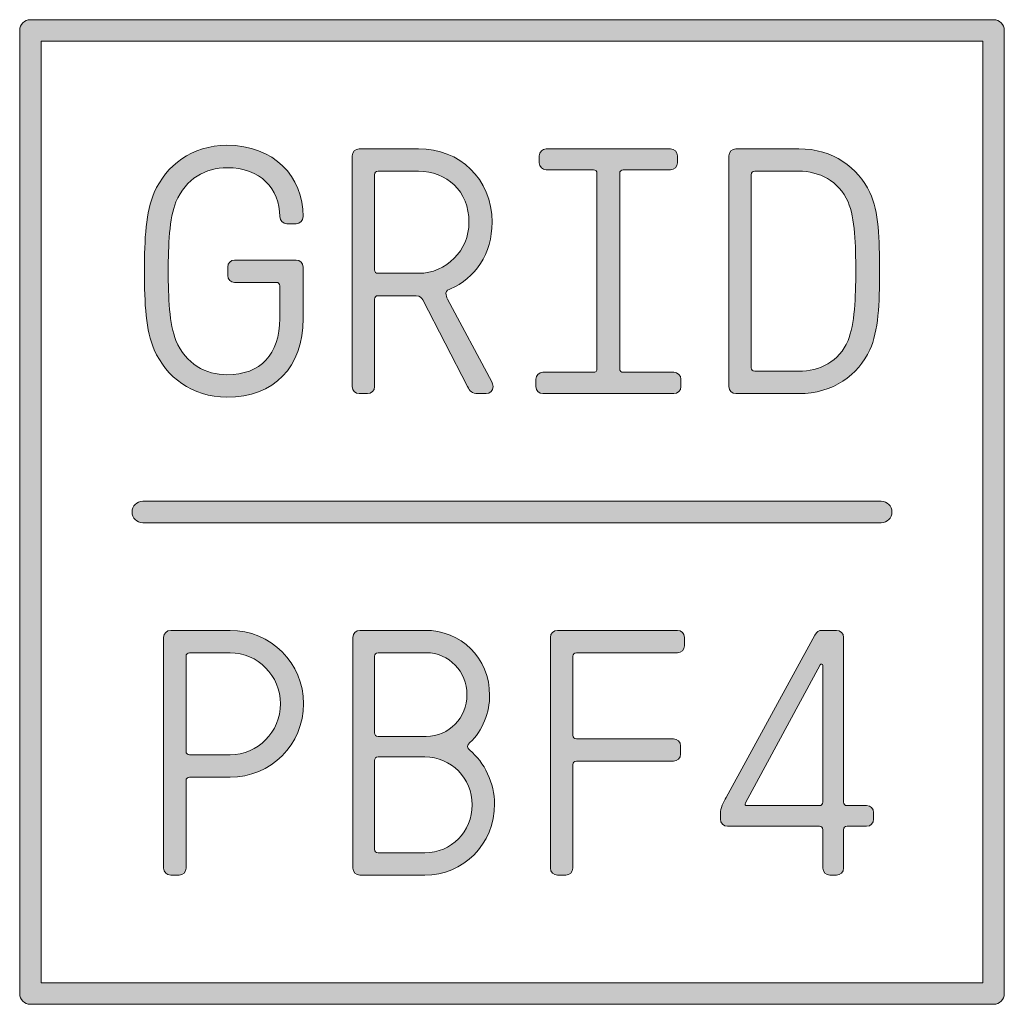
# Model space of a CAD drawing. Header units: inches. Extents: x 35 to 165, y 35 to 165.
import ezdxf

# ---------------------------------------------------------------- set-up
doc = ezdxf.new("R2010")
doc.units = ezdxf.units.IN
doc.header["$MEASUREMENT"] = 0
doc.layers.add('Logo', color=7, linetype='Continuous')

# ---------------------------------------------------------------- blocks, each defined once
blk = doc.blocks.new('block 2')
at = {"layer": 'Logo', "lineweight": 0}
for points, knots in [([(54.32, 53.29), (54.32, 53.29), (54.32, 83.56), (54.32, 83.56), (54.32, 84.07), (54.74, 84.48), (55.24, 84.48), (55.24, 84.48), (63.04, 84.48), (63.04, 84.48), (68.36, 84.48), (72.67, 80.17), (72.67, 74.85), (72.67, 69.53), (68.36, 65.22), (63.04, 65.22), (63.04, 65.22), (57.72, 65.22), (57.72, 65.22), (57.44, 65.22), (57.26, 65.03), (57.26, 64.76), (57.26, 64.76), (57.26, 53.29), (57.26, 53.29), (57.26, 52.79), (56.85, 52.37), (56.34, 52.37), (56.34, 52.37), (55.24, 52.37), (55.24, 52.37), (54.74, 52.37), (54.32, 52.79), (54.32, 53.29)], [0, 0, 0, 0, 1, 1, 1, 2, 2, 2, 3, 3, 3, 4, 4, 4, 5, 5, 5, 6, 6, 6, 7, 7, 7, 8, 8, 8, 9, 9, 9, 10, 10, 10, 11, 11, 11, 11]), ([(69.64, 74.85), (69.64, 78.52), (66.66, 81.54), (63.04, 81.54), (63.04, 81.54), (57.72, 81.54), (57.72, 81.54), (57.44, 81.54), (57.26, 81.36), (57.26, 81.08), (57.26, 81.08), (57.26, 68.61), (57.26, 68.61), (57.26, 68.33), (57.44, 68.15), (57.72, 68.15), (57.72, 68.15), (63.04, 68.15), (63.04, 68.15), (66.66, 68.15), (69.64, 71.18), (69.64, 74.85)], [0, 0, 0, 0, 1, 1, 1, 2, 2, 2, 3, 3, 3, 4, 4, 4, 5, 5, 5, 6, 6, 6, 7, 7, 7, 7])]:
    blk.add_open_spline(points, degree=3, knots=knots, dxfattribs=at)
blk = doc.blocks.new('block 3')
at = {"layer": 'Logo', "lineweight": 0}
for points, knots in [([(79.13, 53.29), (79.13, 53.29), (79.13, 83.56), (79.13, 83.56), (79.13, 84.07), (79.55, 84.48), (80.05, 84.48), (80.05, 84.48), (88.58, 84.48), (88.58, 84.48), (93.26, 84.48), (97.07, 80.9), (97.07, 75.95), (97.07, 73.84), (96.19, 71.27), (94.45, 69.76), (94.09, 69.43), (94.09, 69.02), (94.45, 68.75), (96.38, 67.28), (97.71, 64.34), (97.71, 61.73), (97.71, 56.41), (93.58, 52.37), (88.58, 52.37), (88.58, 52.37), (80.05, 52.37), (80.05, 52.37), (79.55, 52.37), (79.13, 52.79), (79.13, 53.29)], [0, 0, 0, 0, 1, 1, 1, 2, 2, 2, 3, 3, 3, 4, 4, 4, 5, 5, 5, 6, 6, 6, 7, 7, 7, 8, 8, 8, 9, 9, 9, 10, 10, 10, 10]), ([(94.09, 76.04), (94.09, 79.07), (91.75, 81.54), (88.76, 81.54), (88.76, 81.54), (82.44, 81.54), (82.44, 81.54), (82.16, 81.54), (81.98, 81.36), (81.98, 81.08), (81.98, 81.08), (81.98, 71.04), (81.98, 71.04), (81.98, 70.77), (82.16, 70.58), (82.44, 70.58), (82.44, 70.58), (88.76, 70.58), (88.76, 70.58), (91.75, 70.58), (94.09, 73.01), (94.09, 76.04)], [0, 0, 0, 0, 1, 1, 1, 2, 2, 2, 3, 3, 3, 4, 4, 4, 5, 5, 5, 6, 6, 6, 7, 7, 7, 7]), ([(94.77, 61.59), (94.77, 65.08), (92.02, 67.88), (88.58, 67.88), (88.58, 67.88), (82.44, 67.88), (82.44, 67.88), (82.16, 67.88), (81.98, 67.69), (81.98, 67.42), (81.98, 67.42), (81.98, 55.77), (81.98, 55.77), (81.98, 55.49), (82.16, 55.31), (82.44, 55.31), (82.44, 55.31), (88.58, 55.31), (88.58, 55.31), (92.02, 55.31), (94.77, 58.11), (94.77, 61.59)], [0, 0, 0, 0, 1, 1, 1, 2, 2, 2, 3, 3, 3, 4, 4, 4, 5, 5, 5, 6, 6, 6, 7, 7, 7, 7])]:
    blk.add_open_spline(points, degree=3, knots=knots, dxfattribs=at)
blk = doc.blocks.new('block 4')
at = {"layer": 'Logo', "lineweight": 0}
blk.add_open_spline([(105.04, 53.29), (105.04, 53.29), (105.04, 83.56), (105.04, 83.56), (105.04, 84.07), (105.46, 84.48), (105.96, 84.48), (105.96, 84.48), (121.69, 84.48), (121.69, 84.48), (122.2, 84.48), (122.61, 84.07), (122.61, 83.56), (122.61, 83.56), (122.61, 82.46), (122.61, 82.46), (122.61, 81.96), (122.2, 81.54), (121.69, 81.54), (121.69, 81.54), (108.44, 81.54), (108.44, 81.54), (108.16, 81.54), (107.98, 81.36), (107.98, 81.08), (107.98, 81.08), (107.98, 70.72), (107.98, 70.72), (107.98, 70.44), (108.16, 70.26), (108.44, 70.26), (108.44, 70.26), (121.19, 70.26), (121.19, 70.26), (121.69, 70.26), (122.11, 69.85), (122.11, 69.34), (122.11, 69.34), (122.11, 68.24), (122.11, 68.24), (122.11, 67.74), (121.69, 67.33), (121.19, 67.33), (121.19, 67.33), (108.44, 67.33), (108.44, 67.33), (108.16, 67.33), (107.98, 67.14), (107.98, 66.87), (107.98, 66.87), (107.98, 53.29), (107.98, 53.29), (107.98, 52.79), (107.57, 52.37), (107.06, 52.37), (107.06, 52.37), (105.96, 52.37), (105.96, 52.37), (105.46, 52.37), (105.04, 52.79), (105.04, 53.29)], degree=3, knots=[0, 0, 0, 0, 1, 1, 1, 2, 2, 2, 3, 3, 3, 4, 4, 4, 5, 5, 5, 6, 6, 6, 7, 7, 7, 8, 8, 8, 9, 9, 9, 10, 10, 10, 11, 11, 11, 12, 12, 12, 13, 13, 13, 14, 14, 14, 15, 15, 15, 16, 16, 16, 17, 17, 17, 18, 18, 18, 19, 19, 19, 20, 20, 20, 20], dxfattribs=at)
blk = doc.blocks.new('block 5')
at = {"layer": 'Logo', "lineweight": 0}
for points, knots in [([(140.77, 53.29), (140.77, 53.29), (140.77, 58.34), (140.77, 58.34), (140.77, 58.61), (140.59, 58.79), (140.31, 58.79), (140.31, 58.79), (128.25, 58.79), (128.25, 58.79), (127.75, 58.79), (127.33, 59.21), (127.33, 59.71), (127.33, 59.71), (127.33, 60.49), (127.33, 60.49), (127.33, 61.13), (127.75, 61.96), (128.07, 62.56), (128.07, 62.56), (139.72, 83.84), (139.72, 83.84), (139.99, 84.34), (140.17, 84.48), (140.68, 84.48), (140.68, 84.48), (142.56, 84.48), (142.56, 84.48), (143.06, 84.48), (143.48, 84.07), (143.48, 83.56), (143.48, 83.56), (143.48, 61.96), (143.48, 61.96), (143.48, 61.68), (143.66, 61.5), (143.93, 61.5), (143.93, 61.5), (146.5, 61.5), (146.5, 61.5), (147.01, 61.5), (147.42, 61.09), (147.42, 60.58), (147.42, 60.58), (147.42, 59.71), (147.42, 59.71), (147.42, 59.21), (147.01, 58.79), (146.5, 58.79), (146.5, 58.79), (143.93, 58.79), (143.93, 58.79), (143.66, 58.79), (143.48, 58.61), (143.48, 58.34), (143.48, 58.34), (143.48, 53.29), (143.48, 53.29), (143.48, 52.79), (143.06, 52.37), (142.56, 52.37), (142.56, 52.37), (141.69, 52.37), (141.69, 52.37), (141.18, 52.37), (140.77, 52.79), (140.77, 53.29)], [0, 0, 0, 0, 1, 1, 1, 2, 2, 2, 3, 3, 3, 4, 4, 4, 5, 5, 5, 6, 6, 6, 7, 7, 7, 8, 8, 8, 9, 9, 9, 10, 10, 10, 11, 11, 11, 12, 12, 12, 13, 13, 13, 14, 14, 14, 15, 15, 15, 16, 16, 16, 17, 17, 17, 18, 18, 18, 19, 19, 19, 20, 20, 20, 21, 21, 21, 22, 22, 22, 22]), ([(140.77, 61.96), (140.77, 61.96), (140.77, 79.85), (140.77, 79.85), (140.77, 80.12), (140.5, 80.12), (140.4, 79.94), (140.4, 79.94), (130.63, 61.87), (130.63, 61.87), (130.5, 61.59), (130.54, 61.5), (130.82, 61.5), (130.82, 61.5), (140.31, 61.5), (140.31, 61.5), (140.59, 61.5), (140.77, 61.68), (140.77, 61.96)], [0, 0, 0, 0, 1, 1, 1, 2, 2, 2, 3, 3, 3, 4, 4, 4, 5, 5, 5, 6, 6, 6, 6])]:
    blk.add_open_spline(points, degree=3, knots=knots, dxfattribs=at)
blk = doc.blocks.new('block 6')
at = {"layer": 'Logo', "lineweight": 0}
blk.add_lwpolyline([(38.26, 38.26), (161.74, 38.26), (161.74, 161.74), (38.26, 161.74), (38.26, 38.26)], dxfattribs=at)
blk.add_open_spline([(163.15, 35.44), (163.15, 35.44), (36.85, 35.44), (36.85, 35.44), (36.07, 35.44), (35.44, 36.07), (35.44, 36.85), (35.44, 36.85), (35.44, 163.15), (35.44, 163.15), (35.44, 163.93), (36.07, 164.56), (36.85, 164.56), (36.85, 164.56), (163.15, 164.56), (163.15, 164.56), (163.93, 164.56), (164.56, 163.93), (164.56, 163.15), (164.56, 163.15), (164.56, 36.85), (164.56, 36.85), (164.56, 36.07), (163.93, 35.44), (163.15, 35.44)], degree=3, knots=[0, 0, 0, 0, 1, 1, 1, 2, 2, 2, 3, 3, 3, 4, 4, 4, 5, 5, 5, 6, 6, 6, 7, 7, 7, 8, 8, 8, 8], dxfattribs=at)
blk = doc.blocks.new('block 8')
at = {"layer": 'Logo', "lineweight": 0}
blk.add_open_spline([(53.09, 121.26), (51.98, 123.78), (51.8, 127.31), (51.8, 131.57), (51.8, 135.84), (51.98, 139.37), (53.09, 141.89), (54.64, 145.43), (57.99, 148.09), (62.62, 148.09), (68.77, 148.09), (72.62, 144), (72.62, 138.73), (72.62, 138.22), (72.21, 137.81), (71.71, 137.81), (71.71, 137.81), (70.47, 137.81), (70.47, 137.81), (69.96, 137.81), (69.55, 138.22), (69.55, 138.73), (69.55, 142.4), (67.03, 145.15), (62.62, 145.15), (59.87, 145.15), (57.21, 143.73), (55.93, 140.66), (55.06, 138.55), (54.92, 134.97), (54.92, 131.57), (54.92, 128.18), (55.06, 124.6), (55.93, 122.49), (57.21, 119.42), (59.87, 118), (62.62, 118), (67.03, 118), (69.55, 120.66), (69.55, 125.38), (69.55, 125.38), (69.55, 129.65), (69.55, 129.65), (69.55, 129.92), (69.37, 130.11), (69.09, 130.11), (69.09, 130.11), (63.63, 130.11), (63.63, 130.11), (63.13, 130.11), (62.72, 130.52), (62.72, 131.02), (62.72, 131.02), (62.72, 132.12), (62.72, 132.12), (62.72, 132.63), (63.13, 133.04), (63.63, 133.04), (63.63, 133.04), (71.71, 133.04), (71.71, 133.04), (72.21, 133.04), (72.62, 132.63), (72.62, 132.12), (72.62, 132.12), (72.62, 125.38), (72.62, 125.38), (72.62, 118.96), (68.77, 115.06), (62.62, 115.06), (57.99, 115.06), (54.64, 117.72), (53.09, 121.26)], degree=3, knots=[0, 0, 0, 0, 1, 1, 1, 2, 2, 2, 3, 3, 3, 4, 4, 4, 5, 5, 5, 6, 6, 6, 7, 7, 7, 8, 8, 8, 9, 9, 9, 10, 10, 10, 11, 11, 11, 12, 12, 12, 13, 13, 13, 14, 14, 14, 15, 15, 15, 16, 16, 16, 17, 17, 17, 18, 18, 18, 19, 19, 19, 20, 20, 20, 21, 21, 21, 22, 22, 22, 23, 23, 23, 24, 24, 24, 24], dxfattribs=at)
blk = doc.blocks.new('block 9')
at = {"layer": 'Logo', "lineweight": 0}
for points, knots in [([(79.04, 116.44), (79.04, 116.44), (79.04, 146.71), (79.04, 146.71), (79.04, 147.21), (79.45, 147.63), (79.96, 147.63), (79.96, 147.63), (87.76, 147.63), (87.76, 147.63), (93.08, 147.63), (97.39, 143.77), (97.39, 138), (97.39, 133.87), (95.14, 130.57), (91.93, 129.28), (91.7, 129.19), (91.33, 129.01), (91.33, 128.69), (91.33, 128.41), (91.42, 128.18), (91.56, 127.91), (91.56, 127.91), (97.34, 117.08), (97.34, 117.08), (97.43, 116.9), (97.52, 116.71), (97.52, 116.44), (97.52, 115.94), (97.11, 115.52), (96.61, 115.52), (96.61, 115.52), (95.51, 115.52), (95.51, 115.52), (94.77, 115.52), (94.45, 115.89), (94.18, 116.44), (94.18, 116.44), (88.31, 127.81), (88.31, 127.81), (88.17, 128.09), (87.94, 128.36), (87.44, 128.36), (87.44, 128.36), (82.44, 128.36), (82.44, 128.36), (82.16, 128.36), (81.98, 128.18), (81.98, 127.91), (81.98, 127.91), (81.98, 116.44), (81.98, 116.44), (81.98, 115.94), (81.56, 115.52), (81.06, 115.52), (81.06, 115.52), (79.96, 115.52), (79.96, 115.52), (79.45, 115.52), (79.04, 115.94), (79.04, 116.44)], [0, 0, 0, 0, 1, 1, 1, 2, 2, 2, 3, 3, 3, 4, 4, 4, 5, 5, 5, 6, 6, 6, 7, 7, 7, 8, 8, 8, 9, 9, 9, 10, 10, 10, 11, 11, 11, 12, 12, 12, 13, 13, 13, 14, 14, 14, 15, 15, 15, 16, 16, 16, 17, 17, 17, 18, 18, 18, 19, 19, 19, 20, 20, 20, 20]), ([(94.36, 138), (94.36, 142.12), (91.38, 144.69), (87.76, 144.69), (87.76, 144.69), (82.44, 144.69), (82.44, 144.69), (82.16, 144.69), (81.98, 144.51), (81.98, 144.23), (81.98, 144.23), (81.98, 131.76), (81.98, 131.76), (81.98, 131.48), (82.16, 131.3), (82.44, 131.3), (82.44, 131.3), (87.76, 131.3), (87.76, 131.3), (91.38, 131.3), (94.36, 134.33), (94.36, 138)], [0, 0, 0, 0, 1, 1, 1, 2, 2, 2, 3, 3, 3, 4, 4, 4, 5, 5, 5, 6, 6, 6, 7, 7, 7, 7])]:
    blk.add_open_spline(points, degree=3, knots=knots, dxfattribs=at)
blk = doc.blocks.new('block 10')
at = {"layer": 'Logo', "lineweight": 0}
blk.add_open_spline([(110.69, 144.87), (110.69, 144.87), (104.49, 144.87), (104.49, 144.87), (103.99, 144.87), (103.58, 145.29), (103.58, 145.79), (103.58, 145.79), (103.58, 146.71), (103.58, 146.71), (103.58, 147.21), (103.99, 147.63), (104.49, 147.63), (104.49, 147.63), (120.78, 147.63), (120.78, 147.63), (121.28, 147.63), (121.69, 147.21), (121.69, 146.71), (121.69, 146.71), (121.69, 145.79), (121.69, 145.79), (121.69, 145.29), (121.28, 144.87), (120.78, 144.87), (120.78, 144.87), (114.58, 144.87), (114.58, 144.87), (114.31, 144.87), (114.13, 144.69), (114.13, 144.42), (114.13, 144.42), (114.13, 118.78), (114.13, 118.78), (114.13, 118.5), (114.31, 118.32), (114.58, 118.32), (114.58, 118.32), (121.23, 118.32), (121.23, 118.32), (121.74, 118.32), (122.15, 117.91), (122.15, 117.4), (122.15, 117.4), (122.15, 116.44), (122.15, 116.44), (122.15, 115.94), (121.74, 115.52), (121.23, 115.52), (121.23, 115.52), (104.04, 115.52), (104.04, 115.52), (103.53, 115.52), (103.12, 115.94), (103.12, 116.44), (103.12, 116.44), (103.12, 117.4), (103.12, 117.4), (103.12, 117.91), (103.53, 118.32), (104.04, 118.32), (104.04, 118.32), (110.69, 118.32), (110.69, 118.32), (110.96, 118.32), (111.14, 118.5), (111.14, 118.78), (111.14, 118.78), (111.14, 144.42), (111.14, 144.42), (111.14, 144.69), (110.96, 144.87), (110.69, 144.87)], degree=3, knots=[0, 0, 0, 0, 1, 1, 1, 2, 2, 2, 3, 3, 3, 4, 4, 4, 5, 5, 5, 6, 6, 6, 7, 7, 7, 8, 8, 8, 9, 9, 9, 10, 10, 10, 11, 11, 11, 12, 12, 12, 13, 13, 13, 14, 14, 14, 15, 15, 15, 16, 16, 16, 17, 17, 17, 18, 18, 18, 19, 19, 19, 20, 20, 20, 21, 21, 21, 22, 22, 22, 23, 23, 23, 24, 24, 24, 24], dxfattribs=at)
blk = doc.blocks.new('block 11')
at = {"layer": 'Logo', "lineweight": 0}
for points in [[(128.43, 116.44), (128.43, 116.44), (128.43, 146.71), (128.43, 146.71), (128.43, 147.21), (128.85, 147.63), (129.35, 147.63), (129.35, 147.63), (137.61, 147.63), (137.61, 147.63), (142.15, 147.63), (145.36, 145.15), (146.92, 141.89), (148.11, 139.42), (148.2, 135.84), (148.2, 131.57), (148.2, 127.31), (148.06, 123.73), (146.92, 121.26), (145.4, 118), (142.15, 115.52), (137.61, 115.52), (137.61, 115.52), (129.35, 115.52), (129.35, 115.52), (128.85, 115.52), (128.43, 115.94), (128.43, 116.44)], [(144.07, 122.49), (144.94, 124.6), (145.08, 128.18), (145.08, 131.57), (145.08, 134.97), (144.99, 138.55), (144.07, 140.66), (142.83, 143.45), (140.27, 144.69), (137.61, 144.69), (137.61, 144.69), (131.83, 144.69), (131.83, 144.69), (131.55, 144.69), (131.37, 144.51), (131.37, 144.23), (131.37, 144.23), (131.37, 118.92), (131.37, 118.92), (131.37, 118.64), (131.55, 118.46), (131.83, 118.46), (131.83, 118.46), (137.61, 118.46), (137.61, 118.46), (140.27, 118.46), (142.93, 119.7), (144.07, 122.49)]]:
    blk.add_open_spline(points, degree=3, knots=[0, 0, 0, 0, 1, 1, 1, 2, 2, 2, 3, 3, 3, 4, 4, 4, 5, 5, 5, 6, 6, 6, 7, 7, 7, 8, 8, 8, 9, 9, 9, 9], dxfattribs=at)
blk = doc.blocks.new('block 7')
at = {"layer": 'Logo'}
for name in ['block 8', 'block 9', 'block 10', 'block 11']:
    blk.add_blockref(name, (0, 0), dxfattribs=at)

msp = doc.modelspace()

# ---------------------------------------------------------------- hatches: boundary and pattern name
at = {"layer": 'Logo', "true_color": 0x231f20}
h = msp.add_hatch(color=250, dxfattribs=at)
h.dxf.hatch_style = 2
edge = h.paths.add_edge_path()
edge.add_spline(control_points=[(54.32, 53.29), (54.32, 53.29), (54.32, 83.56), (54.32, 83.56), (54.32, 84.07), (54.74, 84.48), (55.24, 84.48), (55.24, 84.48), (63.04, 84.48), (63.04, 84.48), (68.36, 84.48), (72.67, 80.17), (72.67, 74.85), (72.67, 69.53), (68.36, 65.22), (63.04, 65.22), (63.04, 65.22), (57.72, 65.22), (57.72, 65.22), (57.44, 65.22), (57.26, 65.03), (57.26, 64.76), (57.26, 64.76), (57.26, 53.29), (57.26, 53.29), (57.26, 52.79), (56.85, 52.37), (56.34, 52.37), (56.34, 52.37), (55.24, 52.37), (55.24, 52.37), (54.74, 52.37), (54.32, 52.79), (54.32, 53.29)], knot_values=[0, 0, 0, 0, 1, 1, 1, 2, 2, 2, 3, 3, 3, 4, 4, 4, 5, 5, 5, 6, 6, 6, 7, 7, 7, 8, 8, 8, 9, 9, 9, 10, 10, 10, 11, 11, 11, 11], degree=3, periodic=1)
edge = h.paths.add_edge_path()
edge.add_spline(control_points=[(69.64, 74.85), (69.64, 78.52), (66.66, 81.54), (63.04, 81.54), (63.04, 81.54), (57.72, 81.54), (57.72, 81.54), (57.44, 81.54), (57.26, 81.36), (57.26, 81.08), (57.26, 81.08), (57.26, 68.61), (57.26, 68.61), (57.26, 68.33), (57.44, 68.15), (57.72, 68.15), (57.72, 68.15), (63.04, 68.15), (63.04, 68.15), (66.66, 68.15), (69.64, 71.18), (69.64, 74.85)], knot_values=[0, 0, 0, 0, 1, 1, 1, 2, 2, 2, 3, 3, 3, 4, 4, 4, 5, 5, 5, 6, 6, 6, 7, 7, 7, 7], degree=3, periodic=1)
edge = h.paths.add_edge_path()
edge.add_spline(control_points=[(79.13, 53.29), (79.13, 53.29), (79.13, 83.56), (79.13, 83.56), (79.13, 84.07), (79.55, 84.48), (80.05, 84.48), (80.05, 84.48), (88.58, 84.48), (88.58, 84.48), (93.26, 84.48), (97.07, 80.9), (97.07, 75.95), (97.07, 73.84), (96.19, 71.27), (94.45, 69.76), (94.09, 69.43), (94.09, 69.02), (94.45, 68.75), (96.38, 67.28), (97.71, 64.34), (97.71, 61.73), (97.71, 56.41), (93.58, 52.37), (88.58, 52.37), (88.58, 52.37), (80.05, 52.37), (80.05, 52.37), (79.55, 52.37), (79.13, 52.79), (79.13, 53.29)], knot_values=[0, 0, 0, 0, 1, 1, 1, 2, 2, 2, 3, 3, 3, 4, 4, 4, 5, 5, 5, 6, 6, 6, 7, 7, 7, 8, 8, 8, 9, 9, 9, 10, 10, 10, 10], degree=3, periodic=1)
edge = h.paths.add_edge_path()
edge.add_spline(control_points=[(94.09, 76.04), (94.09, 79.07), (91.75, 81.54), (88.76, 81.54), (88.76, 81.54), (82.44, 81.54), (82.44, 81.54), (82.16, 81.54), (81.98, 81.36), (81.98, 81.08), (81.98, 81.08), (81.98, 71.04), (81.98, 71.04), (81.98, 70.77), (82.16, 70.58), (82.44, 70.58), (82.44, 70.58), (88.76, 70.58), (88.76, 70.58), (91.75, 70.58), (94.09, 73.01), (94.09, 76.04)], knot_values=[0, 0, 0, 0, 1, 1, 1, 2, 2, 2, 3, 3, 3, 4, 4, 4, 5, 5, 5, 6, 6, 6, 7, 7, 7, 7], degree=3, periodic=1)
edge = h.paths.add_edge_path()
edge.add_spline(control_points=[(94.77, 61.59), (94.77, 65.08), (92.02, 67.88), (88.58, 67.88), (88.58, 67.88), (82.44, 67.88), (82.44, 67.88), (82.16, 67.88), (81.98, 67.69), (81.98, 67.42), (81.98, 67.42), (81.98, 55.77), (81.98, 55.77), (81.98, 55.49), (82.16, 55.31), (82.44, 55.31), (82.44, 55.31), (88.58, 55.31), (88.58, 55.31), (92.02, 55.31), (94.77, 58.11), (94.77, 61.59)], knot_values=[0, 0, 0, 0, 1, 1, 1, 2, 2, 2, 3, 3, 3, 4, 4, 4, 5, 5, 5, 6, 6, 6, 7, 7, 7, 7], degree=3, periodic=1)
edge = h.paths.add_edge_path()
edge.add_spline(control_points=[(105.04, 53.29), (105.04, 53.29), (105.04, 83.56), (105.04, 83.56), (105.04, 84.07), (105.46, 84.48), (105.96, 84.48), (105.96, 84.48), (121.69, 84.48), (121.69, 84.48), (122.2, 84.48), (122.61, 84.07), (122.61, 83.56), (122.61, 83.56), (122.61, 82.46), (122.61, 82.46), (122.61, 81.96), (122.2, 81.54), (121.69, 81.54), (121.69, 81.54), (108.44, 81.54), (108.44, 81.54), (108.16, 81.54), (107.98, 81.36), (107.98, 81.08), (107.98, 81.08), (107.98, 70.72), (107.98, 70.72), (107.98, 70.44), (108.16, 70.26), (108.44, 70.26), (108.44, 70.26), (121.19, 70.26), (121.19, 70.26), (121.69, 70.26), (122.11, 69.85), (122.11, 69.34), (122.11, 69.34), (122.11, 68.24), (122.11, 68.24), (122.11, 67.74), (121.69, 67.33), (121.19, 67.33), (121.19, 67.33), (108.44, 67.33), (108.44, 67.33), (108.16, 67.33), (107.98, 67.14), (107.98, 66.87), (107.98, 66.87), (107.98, 53.29), (107.98, 53.29), (107.98, 52.79), (107.57, 52.37), (107.06, 52.37), (107.06, 52.37), (105.96, 52.37), (105.96, 52.37), (105.46, 52.37), (105.04, 52.79), (105.04, 53.29)], knot_values=[0, 0, 0, 0, 1, 1, 1, 2, 2, 2, 3, 3, 3, 4, 4, 4, 5, 5, 5, 6, 6, 6, 7, 7, 7, 8, 8, 8, 9, 9, 9, 10, 10, 10, 11, 11, 11, 12, 12, 12, 13, 13, 13, 14, 14, 14, 15, 15, 15, 16, 16, 16, 17, 17, 17, 18, 18, 18, 19, 19, 19, 20, 20, 20, 20], degree=3, periodic=1)
edge = h.paths.add_edge_path()
edge.add_spline(control_points=[(140.77, 53.29), (140.77, 53.29), (140.77, 58.34), (140.77, 58.34), (140.77, 58.61), (140.59, 58.79), (140.31, 58.79), (140.31, 58.79), (128.25, 58.79), (128.25, 58.79), (127.75, 58.79), (127.33, 59.21), (127.33, 59.71), (127.33, 59.71), (127.33, 60.49), (127.33, 60.49), (127.33, 61.13), (127.75, 61.96), (128.07, 62.56), (128.07, 62.56), (139.72, 83.84), (139.72, 83.84), (139.99, 84.34), (140.17, 84.48), (140.68, 84.48), (140.68, 84.48), (142.56, 84.48), (142.56, 84.48), (143.06, 84.48), (143.48, 84.07), (143.48, 83.56), (143.48, 83.56), (143.48, 61.96), (143.48, 61.96), (143.48, 61.68), (143.66, 61.5), (143.93, 61.5), (143.93, 61.5), (146.5, 61.5), (146.5, 61.5), (147.01, 61.5), (147.42, 61.09), (147.42, 60.58), (147.42, 60.58), (147.42, 59.71), (147.42, 59.71), (147.42, 59.21), (147.01, 58.79), (146.5, 58.79), (146.5, 58.79), (143.93, 58.79), (143.93, 58.79), (143.66, 58.79), (143.48, 58.61), (143.48, 58.34), (143.48, 58.34), (143.48, 53.29), (143.48, 53.29), (143.48, 52.79), (143.06, 52.37), (142.56, 52.37), (142.56, 52.37), (141.69, 52.37), (141.69, 52.37), (141.18, 52.37), (140.77, 52.79), (140.77, 53.29)], knot_values=[0, 0, 0, 0, 1, 1, 1, 2, 2, 2, 3, 3, 3, 4, 4, 4, 5, 5, 5, 6, 6, 6, 7, 7, 7, 8, 8, 8, 9, 9, 9, 10, 10, 10, 11, 11, 11, 12, 12, 12, 13, 13, 13, 14, 14, 14, 15, 15, 15, 16, 16, 16, 17, 17, 17, 18, 18, 18, 19, 19, 19, 20, 20, 20, 21, 21, 21, 22, 22, 22, 22], degree=3, periodic=1)
edge = h.paths.add_edge_path()
edge.add_spline(control_points=[(140.77, 61.96), (140.77, 61.96), (140.77, 79.85), (140.77, 79.85), (140.77, 80.12), (140.5, 80.12), (140.4, 79.94), (140.4, 79.94), (130.63, 61.87), (130.63, 61.87), (130.5, 61.59), (130.54, 61.5), (130.82, 61.5), (130.82, 61.5), (140.31, 61.5), (140.31, 61.5), (140.59, 61.5), (140.77, 61.68), (140.77, 61.96)], knot_values=[0, 0, 0, 0, 1, 1, 1, 2, 2, 2, 3, 3, 3, 4, 4, 4, 5, 5, 5, 6, 6, 6, 6], degree=3, periodic=1)
edge = h.paths.add_edge_path()
edge.add_spline(control_points=[(163.15, 35.44), (163.15, 35.44), (36.85, 35.44), (36.85, 35.44), (36.07, 35.44), (35.44, 36.07), (35.44, 36.85), (35.44, 36.85), (35.44, 163.15), (35.44, 163.15), (35.44, 163.93), (36.07, 164.56), (36.85, 164.56), (36.85, 164.56), (163.15, 164.56), (163.15, 164.56), (163.93, 164.56), (164.56, 163.93), (164.56, 163.15), (164.56, 163.15), (164.56, 36.85), (164.56, 36.85), (164.56, 36.07), (163.93, 35.44), (163.15, 35.44)], knot_values=[0, 0, 0, 0, 1, 1, 1, 2, 2, 2, 3, 3, 3, 4, 4, 4, 5, 5, 5, 6, 6, 6, 7, 7, 7, 8, 8, 8, 8], degree=3, periodic=1)
h.paths.add_polyline_path([(38.26, 38.26), (161.74, 38.26), (161.74, 161.74), (38.26, 161.74)])
edge = h.paths.add_edge_path()
edge.add_spline(control_points=[(149.83, 100), (149.83, 100.78), (149.2, 101.41), (148.42, 101.41), (148.42, 101.41), (51.58, 101.41), (51.58, 101.41), (50.8, 101.41), (50.17, 100.78), (50.17, 100), (50.17, 99.22), (50.8, 98.59), (51.58, 98.59), (51.58, 98.59), (148.42, 98.59), (148.42, 98.59), (149.2, 98.59), (149.83, 99.22), (149.83, 100)], knot_values=[0, 0, 0, 0, 1, 1, 1, 2, 2, 2, 3, 3, 3, 4, 4, 4, 5, 5, 5, 6, 6, 6, 6], degree=3, periodic=1)
edge = h.paths.add_edge_path()
edge.add_spline(control_points=[(53.09, 121.26), (51.98, 123.78), (51.8, 127.31), (51.8, 131.57), (51.8, 135.84), (51.98, 139.37), (53.09, 141.89), (54.64, 145.43), (57.99, 148.09), (62.62, 148.09), (68.77, 148.09), (72.62, 144), (72.62, 138.73), (72.62, 138.22), (72.21, 137.81), (71.71, 137.81), (71.71, 137.81), (70.47, 137.81), (70.47, 137.81), (69.96, 137.81), (69.55, 138.22), (69.55, 138.73), (69.55, 142.4), (67.03, 145.15), (62.62, 145.15), (59.87, 145.15), (57.21, 143.73), (55.93, 140.66), (55.06, 138.55), (54.92, 134.97), (54.92, 131.57), (54.92, 128.18), (55.06, 124.6), (55.93, 122.49), (57.21, 119.42), (59.87, 118), (62.62, 118), (67.03, 118), (69.55, 120.66), (69.55, 125.38), (69.55, 125.38), (69.55, 129.65), (69.55, 129.65), (69.55, 129.92), (69.37, 130.11), (69.09, 130.11), (69.09, 130.11), (63.63, 130.11), (63.63, 130.11), (63.13, 130.11), (62.72, 130.52), (62.72, 131.02), (62.72, 131.02), (62.72, 132.12), (62.72, 132.12), (62.72, 132.63), (63.13, 133.04), (63.63, 133.04), (63.63, 133.04), (71.71, 133.04), (71.71, 133.04), (72.21, 133.04), (72.62, 132.63), (72.62, 132.12), (72.62, 132.12), (72.62, 125.38), (72.62, 125.38), (72.62, 118.96), (68.77, 115.06), (62.62, 115.06), (57.99, 115.06), (54.64, 117.72), (53.09, 121.26)], knot_values=[0, 0, 0, 0, 1, 1, 1, 2, 2, 2, 3, 3, 3, 4, 4, 4, 5, 5, 5, 6, 6, 6, 7, 7, 7, 8, 8, 8, 9, 9, 9, 10, 10, 10, 11, 11, 11, 12, 12, 12, 13, 13, 13, 14, 14, 14, 15, 15, 15, 16, 16, 16, 17, 17, 17, 18, 18, 18, 19, 19, 19, 20, 20, 20, 21, 21, 21, 22, 22, 22, 23, 23, 23, 24, 24, 24, 24], degree=3, periodic=1)
edge = h.paths.add_edge_path()
edge.add_spline(control_points=[(79.04, 116.44), (79.04, 116.44), (79.04, 146.71), (79.04, 146.71), (79.04, 147.21), (79.45, 147.63), (79.96, 147.63), (79.96, 147.63), (87.76, 147.63), (87.76, 147.63), (93.08, 147.63), (97.39, 143.77), (97.39, 138), (97.39, 133.87), (95.14, 130.57), (91.93, 129.28), (91.7, 129.19), (91.33, 129.01), (91.33, 128.69), (91.33, 128.41), (91.42, 128.18), (91.56, 127.91), (91.56, 127.91), (97.34, 117.08), (97.34, 117.08), (97.43, 116.9), (97.52, 116.71), (97.52, 116.44), (97.52, 115.94), (97.11, 115.52), (96.61, 115.52), (96.61, 115.52), (95.51, 115.52), (95.51, 115.52), (94.77, 115.52), (94.45, 115.89), (94.18, 116.44), (94.18, 116.44), (88.31, 127.81), (88.31, 127.81), (88.17, 128.09), (87.94, 128.36), (87.44, 128.36), (87.44, 128.36), (82.44, 128.36), (82.44, 128.36), (82.16, 128.36), (81.98, 128.18), (81.98, 127.91), (81.98, 127.91), (81.98, 116.44), (81.98, 116.44), (81.98, 115.94), (81.56, 115.52), (81.06, 115.52), (81.06, 115.52), (79.96, 115.52), (79.96, 115.52), (79.45, 115.52), (79.04, 115.94), (79.04, 116.44)], knot_values=[0, 0, 0, 0, 1, 1, 1, 2, 2, 2, 3, 3, 3, 4, 4, 4, 5, 5, 5, 6, 6, 6, 7, 7, 7, 8, 8, 8, 9, 9, 9, 10, 10, 10, 11, 11, 11, 12, 12, 12, 13, 13, 13, 14, 14, 14, 15, 15, 15, 16, 16, 16, 17, 17, 17, 18, 18, 18, 19, 19, 19, 20, 20, 20, 20], degree=3, periodic=1)
edge = h.paths.add_edge_path()
edge.add_spline(control_points=[(94.36, 138), (94.36, 142.12), (91.38, 144.69), (87.76, 144.69), (87.76, 144.69), (82.44, 144.69), (82.44, 144.69), (82.16, 144.69), (81.98, 144.51), (81.98, 144.23), (81.98, 144.23), (81.98, 131.76), (81.98, 131.76), (81.98, 131.48), (82.16, 131.3), (82.44, 131.3), (82.44, 131.3), (87.76, 131.3), (87.76, 131.3), (91.38, 131.3), (94.36, 134.33), (94.36, 138)], knot_values=[0, 0, 0, 0, 1, 1, 1, 2, 2, 2, 3, 3, 3, 4, 4, 4, 5, 5, 5, 6, 6, 6, 7, 7, 7, 7], degree=3, periodic=1)
edge = h.paths.add_edge_path()
edge.add_spline(control_points=[(110.69, 144.87), (110.69, 144.87), (104.49, 144.87), (104.49, 144.87), (103.99, 144.87), (103.58, 145.29), (103.58, 145.79), (103.58, 145.79), (103.58, 146.71), (103.58, 146.71), (103.58, 147.21), (103.99, 147.63), (104.49, 147.63), (104.49, 147.63), (120.78, 147.63), (120.78, 147.63), (121.28, 147.63), (121.69, 147.21), (121.69, 146.71), (121.69, 146.71), (121.69, 145.79), (121.69, 145.79), (121.69, 145.29), (121.28, 144.87), (120.78, 144.87), (120.78, 144.87), (114.58, 144.87), (114.58, 144.87), (114.31, 144.87), (114.13, 144.69), (114.13, 144.42), (114.13, 144.42), (114.13, 118.78), (114.13, 118.78), (114.13, 118.5), (114.31, 118.32), (114.58, 118.32), (114.58, 118.32), (121.23, 118.32), (121.23, 118.32), (121.74, 118.32), (122.15, 117.91), (122.15, 117.4), (122.15, 117.4), (122.15, 116.44), (122.15, 116.44), (122.15, 115.94), (121.74, 115.52), (121.23, 115.52), (121.23, 115.52), (104.04, 115.52), (104.04, 115.52), (103.53, 115.52), (103.12, 115.94), (103.12, 116.44), (103.12, 116.44), (103.12, 117.4), (103.12, 117.4), (103.12, 117.91), (103.53, 118.32), (104.04, 118.32), (104.04, 118.32), (110.69, 118.32), (110.69, 118.32), (110.96, 118.32), (111.14, 118.5), (111.14, 118.78), (111.14, 118.78), (111.14, 144.42), (111.14, 144.42), (111.14, 144.69), (110.96, 144.87), (110.69, 144.87)], knot_values=[0, 0, 0, 0, 1, 1, 1, 2, 2, 2, 3, 3, 3, 4, 4, 4, 5, 5, 5, 6, 6, 6, 7, 7, 7, 8, 8, 8, 9, 9, 9, 10, 10, 10, 11, 11, 11, 12, 12, 12, 13, 13, 13, 14, 14, 14, 15, 15, 15, 16, 16, 16, 17, 17, 17, 18, 18, 18, 19, 19, 19, 20, 20, 20, 21, 21, 21, 22, 22, 22, 23, 23, 23, 24, 24, 24, 24], degree=3, periodic=1)
edge = h.paths.add_edge_path()
edge.add_spline(control_points=[(128.43, 116.44), (128.43, 116.44), (128.43, 146.71), (128.43, 146.71), (128.43, 147.21), (128.85, 147.63), (129.35, 147.63), (129.35, 147.63), (137.61, 147.63), (137.61, 147.63), (142.15, 147.63), (145.36, 145.15), (146.92, 141.89), (148.11, 139.42), (148.2, 135.84), (148.2, 131.57), (148.2, 127.31), (148.06, 123.73), (146.92, 121.26), (145.4, 118), (142.15, 115.52), (137.61, 115.52), (137.61, 115.52), (129.35, 115.52), (129.35, 115.52), (128.85, 115.52), (128.43, 115.94), (128.43, 116.44)], knot_values=[0, 0, 0, 0, 1, 1, 1, 2, 2, 2, 3, 3, 3, 4, 4, 4, 5, 5, 5, 6, 6, 6, 7, 7, 7, 8, 8, 8, 9, 9, 9, 9], degree=3, periodic=1)
edge = h.paths.add_edge_path()
edge.add_spline(control_points=[(144.07, 122.49), (144.94, 124.6), (145.08, 128.18), (145.08, 131.57), (145.08, 134.97), (144.99, 138.55), (144.07, 140.66), (142.83, 143.45), (140.27, 144.69), (137.61, 144.69), (137.61, 144.69), (131.83, 144.69), (131.83, 144.69), (131.55, 144.69), (131.37, 144.51), (131.37, 144.23), (131.37, 144.23), (131.37, 118.92), (131.37, 118.92), (131.37, 118.64), (131.55, 118.46), (131.83, 118.46), (131.83, 118.46), (137.61, 118.46), (137.61, 118.46), (140.27, 118.46), (142.93, 119.7), (144.07, 122.49)], knot_values=[0, 0, 0, 0, 1, 1, 1, 2, 2, 2, 3, 3, 3, 4, 4, 4, 5, 5, 5, 6, 6, 6, 7, 7, 7, 8, 8, 8, 9, 9, 9, 9], degree=3, periodic=1)

# ---------------------------------------------------------------- linework, layer by layer
at = {"layer": 'Logo', "lineweight": 0}
msp.add_open_spline([(149.83, 100), (149.83, 100.78), (149.2, 101.41), (148.42, 101.41), (148.42, 101.41), (51.58, 101.41), (51.58, 101.41), (50.8, 101.41), (50.17, 100.78), (50.17, 100), (50.17, 99.22), (50.8, 98.59), (51.58, 98.59), (51.58, 98.59), (148.42, 98.59), (148.42, 98.59), (149.2, 98.59), (149.83, 99.22), (149.83, 100)], degree=3, knots=[0, 0, 0, 0, 1, 1, 1, 2, 2, 2, 3, 3, 3, 4, 4, 4, 5, 5, 5, 6, 6, 6, 6], dxfattribs=at)

# ---------------------------------------------------------------- block references
at = {"layer": 'Logo'}
for name in ['block 6', 'block 7', 'block 2', 'block 3', 'block 4', 'block 5']:
    msp.add_blockref(name, (0, 0), dxfattribs=at)

doc.saveas('drawing.dxf')
